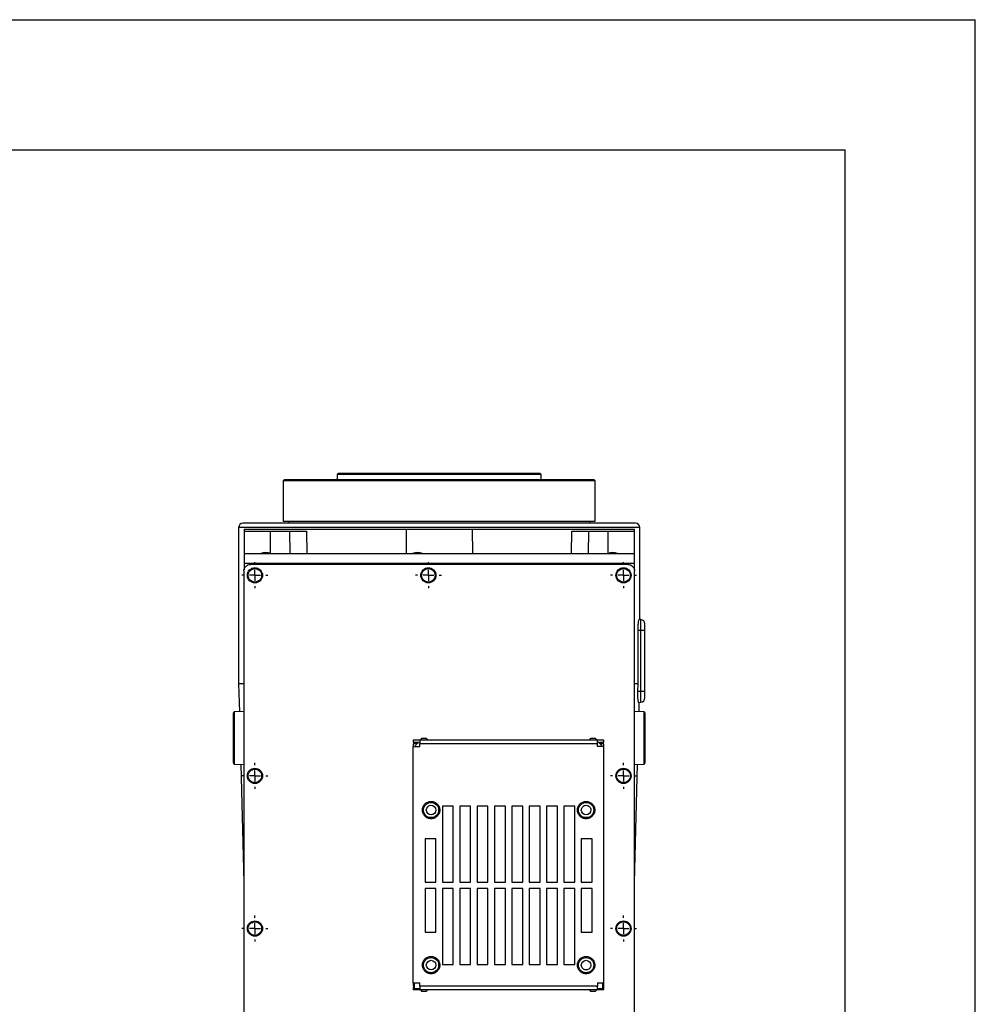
# Model space of a CAD drawing. Extents: x 0 to 841, y 0 to 594.
# Tile 142 of 142: x 768 to 841, y 519 to 594. Entities that reach past the tile are written whole.
import ezdxf

# ---------------------------------------------------------------- set-up
doc = ezdxf.new("R2010")
doc.units = 0
doc.layers.get('0').update_dxf_attribs({"linetype": 'CONTINUOUS'})
doc.styles.add('SLDTEXTSTYLE0', font='TXT', dxfattribs={"width": 0.75})
doc.dimstyles.new('SLDDIMSTYLE0', dxfattribs={"dimtxt": 3.5, "dimasz": 3.556, "dimexe": 0, "dimexo": 0.0625, "dimgap": 0.875, "dimtad": 1, "dimlfac": 6, "dimrnd": 1e-09, "dimzin": 12, "dimtxsty": 'SLDTEXTSTYLE0', "dimsah": 1, "dimcen": 0.09, "dimazin": 3, "dimtfac": 1, "dimtmove": 0, "dimatfit": 3, "dimtolj": 1, "dimtzin": 12})

# ---------------------------------------------------------------- blocks, each defined once
blk = doc.blocks.new('_D_83')
at = {"color": 7, "linetype": 'CONTINUOUS'}
for p, q in [((721.174, 518.927), (721.174, 490.677)), ((727.008, 514.744), (727.008, 490.677)), ((721.174, 491.677), (714.824, 491.677)), ((721.174, 491.677), (727.008, 491.677)), ((727.008, 491.677), (793.856, 491.677))]:
    blk.add_line(p, q, dxfattribs=at)
for points in [[(721.174, 491.677), (717.618, 492.058), (717.618, 491.296)], [(727.008, 491.677), (730.564, 491.296), (730.564, 492.058)]]:
    blk.add_solid(points, dxfattribs=at)
at = {"color": 7, "linetype": 'CONTINUOUS', "char_height": 3.5, "attachment_point": 1, "style": 'SLDTEXTSTYLE0'}
for s, insert in [('or more is recommended', (736.345, 496.189, 0.017)), ('35', (729.86, 496.189, 0.017))]:
    blk.add_mtext(s, dxfattribs=dict(at, insert=insert))
blk = doc.blocks.new('SW_CENTERMARKSYMBOL_77')
at = {"color": 0, "linetype": 'CONTINUOUS'}
for p, q in [((0, 0.833), (0, 1)), ((-0.833, 0), (-1, 0)), ((0, 0), (-0.417, 0)), ((0, 0), (0, 0.417)), ((0, 0), (0, -0.417)), ((0, 0), (0.417, 0)), ((0.833, 0), (1, 0)), ((0, -0.833), (0, -1))]:
    blk.add_line(p, q, dxfattribs=at)
blk = doc.blocks.new('SW_CENTERMARKSYMBOL_78')
at = {"color": 0, "linetype": 'CONTINUOUS'}
for p, q in [((0, 0.833), (0, 1)), ((-0.833, 0), (-1, 0)), ((0, 0), (-0.417, 0)), ((0, 0), (0, 0.417)), ((0, 0), (0, -0.417)), ((0, 0), (0.417, 0)), ((0.833, 0), (1, 0)), ((0, -0.833), (0, -1))]:
    blk.add_line(p, q, dxfattribs=at)
blk = doc.blocks.new('SW_CENTERMARKSYMBOL_81')
at = {"color": 0, "linetype": 'CONTINUOUS'}
for p, q in [((0, 0.833), (0, 1)), ((-0.833, 0), (-1, 0)), ((0, 0), (-0.417, 0)), ((0, 0), (0, 0.417)), ((0, 0), (0, -0.417)), ((0, 0), (0.417, 0)), ((0.833, 0), (1, 0)), ((0, -0.833), (0, -1))]:
    blk.add_line(p, q, dxfattribs=at)
blk = doc.blocks.new('SW_CENTERMARKSYMBOL_82')
at = {"color": 0, "linetype": 'CONTINUOUS'}
for p, q in [((0, 0.833), (0, 1)), ((-0.833, 0), (-1, 0)), ((0, 0), (-0.417, 0)), ((0, 0), (0, 0.417)), ((0, 0), (0, -0.417)), ((0, 0), (0.417, 0)), ((0.833, 0), (1, 0)), ((0, -0.833), (0, -1))]:
    blk.add_line(p, q, dxfattribs=at)
blk = doc.blocks.new('SW_CENTERMARKSYMBOL_83')
at = {"color": 0, "linetype": 'CONTINUOUS'}
for p, q in [((0, 0.833), (0, 1)), ((-0.833, 0), (-1, 0)), ((0, 0), (-0.417, 0)), ((0, 0), (0, 0.417)), ((0, 0), (0, -0.417)), ((0, 0), (0.417, 0)), ((0.833, 0), (1, 0)), ((0, -0.833), (0, -1))]:
    blk.add_line(p, q, dxfattribs=at)
blk = doc.blocks.new('SW_CENTERMARKSYMBOL_84')
at = {"color": 0, "linetype": 'CONTINUOUS'}
for p, q in [((0, 0.833), (0, 1)), ((-0.833, 0), (-1, 0)), ((0, 0), (-0.417, 0)), ((0, 0), (0, 0.417)), ((0, 0), (0, -0.417)), ((0, 0), (0.417, 0)), ((0.833, 0), (1, 0)), ((0, -0.833), (0, -1))]:
    blk.add_line(p, q, dxfattribs=at)
blk = doc.blocks.new('SW_CENTERMARKSYMBOL_85')
at = {"color": 0, "linetype": 'CONTINUOUS'}
for p, q in [((0, 0.833), (0, 1)), ((-0.833, 0), (-1, 0)), ((0, 0), (-0.417, 0)), ((0, 0), (0, 0.417)), ((0, 0), (0, -0.417)), ((0, 0), (0.417, 0)), ((0.833, 0), (1, 0)), ((0, -0.833), (0, -1))]:
    blk.add_line(p, q, dxfattribs=at)

msp = doc.modelspace()

# ---------------------------------------------------------------- linework, layer by layer
at = {"color": 7, "linetype": 'CONTINUOUS'}
for p, q in [((0.0788, 594.2148), (841.0788, 594.2148)), ((841.0788, 0.2148), (841.0788, 594.2148)), ((25.0788, 584.2148), (831.0788, 584.2148)), ((831.0788, 10.2148), (831.0788, 584.2148)), ((792.1179, 559.3444), (792.034, 559.2605)), ((792.034, 559.2605), (792.034, 558.8433)), ((807.7007, 559.2605), (792.034, 559.2605)), ((807.7007, 559.2605), (807.6168, 559.3444)), ((807.7007, 558.8433), (807.7007, 559.2605)), ((787.951, 558.8442), (787.8673, 558.7605)), ((787.8673, 558.7605), (787.8673, 555.6769)), ((811.8673, 558.7605), (787.8673, 558.7605)), ((811.8673, 558.7605), (811.7837, 558.8442)), ((811.8673, 555.6769), (811.8673, 558.7605)), ((788.284, 555.6775), (788.284, 555.5102)), ((811.4507, 555.5102), (811.4507, 555.6775)), ((784.4507, 555.1772), (784.4507, 543.1772)), ((784.8673, 555.0605), (784.8673, 554.8939)), ((784.8673, 554.8939), (786.8673, 554.8939)), ((784.8673, 554.8939), (784.8673, 553.1772)), ((788.4209, 553.1772), (788.3837, 554.8939)), ((788.3837, 554.8939), (789.6754, 554.8939)), ((789.6754, 554.8939), (789.6885, 553.1772)), ((797.3233, 555.0605), (797.3201, 553.1772)), ((797.3233, 555.0605), (802.4114, 555.0605)), ((802.4114, 555.0605), (802.4146, 553.1772)), ((810.0462, 553.1772), (810.0593, 554.8939)), ((810.0593, 554.8939), (811.351, 554.8939)), ((811.351, 554.8939), (811.3138, 553.1772)), ((812.8673, 554.8939), (814.8673, 554.8939)), ((814.8673, 554.8939), (814.8673, 555.0605)), ((814.8673, 553.1772), (814.8673, 554.8939)), ((815.284, 548.1078), (815.284, 555.1772)), ((784.8673, 553.1772), (784.8673, 552.4272)), ((784.8673, 553.1772), (814.8673, 553.1772)), ((814.8673, 552.4272), (814.8673, 553.1772)), ((784.8507, 551.8439), (784.8507, 515.7408)), ((814.8673, 552.4272), (784.8673, 552.4272)), ((784.8673, 552.4272), (784.8673, 551.9277)), ((814.384, 552.3439), (785.3507, 552.3439)), ((814.8673, 551.9277), (814.8673, 552.4272)), ((814.884, 515.7408), (814.884, 551.8439)), ((815.3623, 548.1051), (815.2398, 548.1094)), ((815.3623, 547.2605), (815.3623, 548.1051)), ((815.1513, 543.1772), (815.1513, 547.2605)), ((815.3623, 547.2605), (815.1513, 547.2605)), ((815.3623, 542.5939), (815.3623, 547.2605)), ((815.684, 547.2605), (815.3623, 547.2605)), ((815.684, 542.5939), (815.684, 547.2605)), ((784.4507, 543.1772), (784.507, 541.027)), ((784.8507, 543.1772), (784.4507, 543.1772)), ((815.1513, 543.1772), (814.884, 543.1772)), ((815.1358, 542.5939), (815.1513, 543.1772)), ((815.1358, 542.5939), (815.3623, 542.5939)), ((815.3623, 541.7493), (815.3623, 542.5939)), ((815.3623, 542.5939), (815.684, 542.5939)), ((815.2022, 541.7437), (815.3623, 541.7493)), ((815.2277, 541.027), (815.2465, 541.7453)), ((784.1173, 541.0134), (784.034, 540.9272)), ((784.8507, 541.039), (784.1173, 541.0134)), ((784.1173, 541.0134), (784.1173, 537.0076)), ((815.6174, 541.0134), (814.884, 541.039)), ((815.6174, 537.0076), (815.6174, 541.0134)), ((815.7007, 540.9272), (815.6174, 541.0134)), ((797.8673, 538.8439), (797.8673, 538.6772)), ((798.3673, 538.8439), (797.8673, 538.8439)), ((812.034, 538.8439), (798.3673, 538.8439)), ((798.5092, 538.9607), (798.3923, 538.8439)), ((799.009, 538.8439), (798.8921, 538.9607)), ((811.5092, 538.9607), (811.3923, 538.8439)), ((812.009, 538.8439), (811.8921, 538.9607)), ((812.534, 538.8439), (812.034, 538.8439)), ((812.534, 538.6772), (812.534, 538.8439)), ((797.8673, 538.6772), (798.307, 538.6772)), ((798.1548, 538.5643), (797.8673, 538.5643)), ((797.8673, 538.5643), (797.8673, 538.3439)), ((797.8673, 538.3439), (798.3673, 538.3439)), ((797.8673, 520.1772), (797.8673, 538.3439)), ((798.3673, 538.3439), (798.3673, 538.5939)), ((798.3673, 538.5939), (812.034, 538.5939)), ((812.034, 538.3439), (812.034, 538.5939)), ((812.534, 538.3439), (812.034, 538.3439)), ((812.1777, 538.6772), (812.534, 538.6772)), ((812.534, 538.5643), (812.3299, 538.5643)), ((812.534, 538.3439), (812.534, 538.5643)), ((812.534, 520.1772), (812.534, 538.3439)), ((784.034, 537.0939), (784.1173, 537.0076)), ((784.1173, 537.0076), (784.8507, 536.982)), ((784.6127, 536.9903), (784.8507, 527.9018)), ((814.884, 536.982), (815.6174, 537.0076)), ((814.884, 527.9018), (815.122, 536.9903)), ((815.6174, 537.0076), (815.7007, 537.0939)), ((800.9507, 533.7605), (800.1173, 533.7605)), ((800.1173, 533.7605), (800.1173, 527.9272)), ((800.9507, 527.9272), (800.9507, 533.7605)), ((802.284, 533.7605), (801.4507, 533.7605)), ((801.4507, 533.7605), (801.4507, 527.9272)), ((802.284, 527.9272), (802.284, 533.7605)), ((803.6173, 533.7605), (802.784, 533.7605)), ((802.784, 533.7605), (802.784, 527.9272)), ((803.6173, 527.9272), (803.6173, 533.7605)), ((804.9507, 533.7605), (804.1173, 533.7605)), ((804.1173, 533.7605), (804.1173, 527.9272)), ((804.9507, 527.9272), (804.9507, 533.7605)), ((806.284, 533.7605), (805.4507, 533.7605)), ((805.4507, 533.7605), (805.4507, 527.9272)), ((806.284, 527.9272), (806.284, 533.7605)), ((807.6173, 533.7605), (806.784, 533.7605)), ((806.784, 533.7605), (806.784, 527.9272)), ((807.6173, 527.9272), (807.6173, 533.7605)), ((808.9507, 533.7605), (808.1173, 533.7605)), ((808.1173, 533.7605), (808.1173, 527.9272)), ((808.9507, 527.9272), (808.9507, 533.7605)), ((810.284, 533.7605), (809.4507, 533.7605)), ((809.4507, 533.7605), (809.4507, 527.9272)), ((810.284, 527.9272), (810.284, 533.7605)), ((799.6173, 531.2605), (798.784, 531.2605)), ((798.784, 531.2605), (798.784, 527.9272)), ((799.6173, 527.9272), (799.6173, 531.2605)), ((811.6173, 531.2605), (810.784, 531.2605)), ((810.784, 531.2605), (810.784, 527.9272)), ((811.6173, 527.9272), (811.6173, 531.2605)), ((798.784, 527.9272), (799.6173, 527.9272)), ((800.1173, 527.9272), (800.9507, 527.9272)), ((801.4507, 527.9272), (802.284, 527.9272)), ((802.784, 527.9272), (803.6173, 527.9272)), ((804.1173, 527.9272), (804.9507, 527.9272)), ((805.4507, 527.9272), (806.284, 527.9272)), ((806.784, 527.9272), (807.6173, 527.9272)), ((808.1173, 527.9272), (808.9507, 527.9272)), ((809.4507, 527.9272), (810.284, 527.9272)), ((810.784, 527.9272), (811.6173, 527.9272)), ((799.6173, 527.4272), (798.784, 527.4272)), ((798.784, 527.4272), (798.784, 524.0939)), ((799.6173, 524.0939), (799.6173, 527.4272)), ((800.9507, 527.4272), (800.1173, 527.4272)), ((800.1173, 527.4272), (800.1173, 521.5939)), ((800.9507, 521.5939), (800.9507, 527.4272)), ((802.284, 527.4272), (801.4507, 527.4272)), ((801.4507, 527.4272), (801.4507, 521.5939)), ((802.284, 521.5939), (802.284, 527.4272)), ((803.6173, 527.4272), (802.784, 527.4272)), ((802.784, 527.4272), (802.784, 521.5939)), ((803.6173, 521.5939), (803.6173, 527.4272)), ((804.9507, 527.4272), (804.1173, 527.4272)), ((804.1173, 527.4272), (804.1173, 521.5939)), ((804.9507, 521.5939), (804.9507, 527.4272)), ((806.284, 527.4272), (805.4507, 527.4272)), ((805.4507, 527.4272), (805.4507, 521.5939)), ((806.284, 521.5939), (806.284, 527.4272)), ((807.6173, 527.4272), (806.784, 527.4272)), ((806.784, 527.4272), (806.784, 521.5939)), ((807.6173, 521.5939), (807.6173, 527.4272)), ((808.9507, 527.4272), (808.1173, 527.4272)), ((808.1173, 527.4272), (808.1173, 521.5939)), ((808.9507, 521.5939), (808.9507, 527.4272)), ((810.284, 527.4272), (809.4507, 527.4272)), ((809.4507, 527.4272), (809.4507, 521.5939)), ((810.284, 521.5939), (810.284, 527.4272)), ((811.6173, 527.4272), (810.784, 527.4272)), ((810.784, 527.4272), (810.784, 524.0939)), ((811.6173, 524.0939), (811.6173, 527.4272)), ((798.784, 524.0939), (799.6173, 524.0939)), ((810.784, 524.0939), (811.6173, 524.0939)), ((800.1173, 521.5939), (800.9507, 521.5939)), ((801.4507, 521.5939), (802.284, 521.5939)), ((802.784, 521.5939), (803.6173, 521.5939)), ((804.1173, 521.5939), (804.9507, 521.5939)), ((805.4507, 521.5939), (806.284, 521.5939)), ((806.784, 521.5939), (807.6173, 521.5939)), ((808.1173, 521.5939), (808.9507, 521.5939)), ((809.4507, 521.5939), (810.284, 521.5939)), ((797.8673, 520.1772), (798.3673, 520.1772)), ((797.8673, 520.1772), (797.8673, 519.9567)), ((797.8673, 519.9567), (797.9507, 519.9567)), ((797.9507, 520.1772), (797.9507, 519.7605)), ((798.3673, 519.9272), (798.3673, 520.1772)), ((812.034, 519.9272), (798.3673, 519.9272)), ((812.034, 520.1772), (812.534, 520.1772)), ((812.034, 520.1772), (812.034, 519.9272)), ((812.4507, 519.7605), (812.4507, 520.1772)), ((812.534, 519.6772), (812.534, 520.1772)), ((797.9507, 519.8439), (797.8673, 519.8439)), ((797.8673, 519.8439), (797.8673, 519.6772)), ((797.8673, 519.6772), (798.3673, 519.6772)), ((797.9507, 519.7605), (798.3673, 519.7605)), ((798.3673, 519.6772), (812.034, 519.6772)), ((798.3923, 519.6772), (798.5092, 519.5603)), ((798.8921, 519.5603), (799.009, 519.6772)), ((811.3923, 519.6772), (811.5092, 519.5603)), ((811.8921, 519.5603), (812.009, 519.6772)), ((812.034, 519.7605), (812.4507, 519.7605)), ((812.034, 519.6772), (812.534, 519.6772))]:
    msp.add_line(p, q, dxfattribs=at)
at = {"color": 8, "linetype": 'CONTINUOUS'}
for p, q in [((815.284, 555.1772), (784.4507, 555.1772)), ((786.8673, 554.8939), (786.8673, 553.1949)), ((812.8673, 553.1949), (812.8673, 554.8939))]:
    msp.add_line(p, q, dxfattribs=at)
at = {"color": 7, "linetype": 'CONTINUOUS'}
for centre in [(785.7007, 551.5105), (799.034, 551.5105), (814.034, 551.5105), (785.7007, 536.0939), (814.034, 536.0939), (799.2423, 533.4689), (811.159, 533.4689), (785.7007, 524.3605), (814.034, 524.3605), (799.2423, 521.5522), (811.159, 521.5522)]:
    msp.add_circle(centre, 0.5833, dxfattribs=at)
for centre, radius, start, end in [((784.784, 555.1772), 0.3333, 90, 180), ((814.9507, 555.1772), 0.3333, 0, 90), ((786.534, 552.3036), 0.9515, 66.639506, 113.360494), ((798.2007, 552.3036), 0.9515, 66.639506, 113.360494), ((813.2007, 552.3036), 0.9515, 66.639506, 113.360494), ((815.3507, 547.772), 0.3333, 0, 88), ((815.3507, 542.0824), 0.3333, 272, 360)]:
    msp.add_arc(centre, radius, start, end, dxfattribs=at)
for points, knots in [([(807.6173, 559.3439), (807.6173, 559.3439), (807.5674, 559.3439), (807.3695, 559.3439), (807.2215, 559.3439), (806.8333, 559.3439), (806.593, 559.3439), (806.0294, 559.3439), (805.7061, 559.3439), (804.9888, 559.3439), (804.5948, 559.3439), (803.7513, 559.3439), (803.3018, 559.3439), (802.3645, 559.3439), (801.8768, 559.3439), (800.8818, 559.3439), (800.3746, 559.3439), (799.3601, 559.3439), (798.8529, 559.3439), (797.8579, 559.3439), (797.3702, 559.3439), (796.4329, 559.3439), (795.9834, 559.3439), (795.1399, 559.3439), (794.7459, 559.3439), (794.0286, 559.3439), (793.7053, 559.3439), (793.1416, 559.3439), (792.9014, 559.3439), (792.5132, 559.3439), (792.3652, 559.3439), (792.1673, 559.3439), (792.1173, 559.3439), (792.1173, 559.3439)], [0, 0, 0, 0, 0.0625, 0.0625, 0.125, 0.125, 0.1875, 0.1875, 0.25, 0.25, 0.3125, 0.3125, 0.375, 0.375, 0.4375, 0.4375, 0.5, 0.5, 0.5625, 0.5625, 0.625, 0.625, 0.6875, 0.6875, 0.75, 0.75, 0.8125, 0.8125, 0.875, 0.875, 0.9375, 0.9375, 1, 1, 1, 1]), ([(811.784, 558.8439), (811.784, 558.8439), (811.7072, 558.8439), (811.4029, 558.8439), (811.1754, 558.8439), (810.5784, 558.8439), (810.209, 558.8439), (809.3424, 558.8439), (808.8452, 558.8439), (807.7422, 558.8439), (807.1364, 558.8439), (805.8394, 558.8439), (805.1482, 558.8439), (803.7071, 558.8439), (802.9571, 558.8439), (801.4272, 558.8439), (800.6473, 558.8439), (799.0874, 558.8439), (798.3075, 558.8439), (796.7776, 558.8439), (796.0276, 558.8439), (794.5865, 558.8439), (793.8953, 558.8439), (792.5983, 558.8439), (791.9925, 558.8439), (790.8895, 558.8439), (790.3923, 558.8439), (789.5257, 558.8439), (789.1563, 558.8439), (788.5593, 558.8439), (788.3318, 558.8439), (788.0275, 558.8439), (787.9507, 558.8439), (787.9507, 558.8439)], [0, 0, 0, 0, 0.0625, 0.0625, 0.125, 0.125, 0.1875, 0.1875, 0.25, 0.25, 0.3125, 0.3125, 0.375, 0.375, 0.4375, 0.4375, 0.5, 0.5, 0.5625, 0.5625, 0.625, 0.625, 0.6875, 0.6875, 0.75, 0.75, 0.8125, 0.8125, 0.875, 0.875, 0.9375, 0.9375, 1, 1, 1, 1]), ([(814.9507, 555.5105), (814.9507, 555.5105), (813.3615, 555.5105), (807.7043, 555.5105), (803.8676, 555.5105), (795.8671, 555.5105), (792.0304, 555.5105), (786.3732, 555.5105), (784.784, 555.5105), (784.784, 555.5105)], [0, 0, 0, 0, 0.25, 0.25, 0.5, 0.5, 0.75, 0.75, 1, 1, 1, 1]), ([(787.8673, 555.6772), (787.8673, 555.6772), (787.9447, 555.6772), (788.2511, 555.6772), (788.4802, 555.6772), (789.0813, 555.6772), (789.4534, 555.6772), (790.3261, 555.6772), (790.8267, 555.6772), (791.9374, 555.6772), (792.5475, 555.6772), (793.8535, 555.6772), (794.5495, 555.6772), (796.0008, 555.6772), (796.756, 555.6772), (798.2966, 555.6772), (799.0819, 555.6772), (800.6527, 555.6772), (801.4381, 555.6772), (802.9787, 555.6772), (803.7339, 555.6772), (805.1852, 555.6772), (805.8812, 555.6772), (807.1872, 555.6772), (807.7973, 555.6772), (808.908, 555.6772), (809.4086, 555.6772), (810.2813, 555.6772), (810.6533, 555.6772), (811.2545, 555.6772), (811.4835, 555.6772), (811.79, 555.6772), (811.8673, 555.6772), (811.8673, 555.6772)], [0, 0, 0, 0, 0.0625, 0.0625, 0.125, 0.125, 0.1875, 0.1875, 0.25, 0.25, 0.3125, 0.3125, 0.375, 0.375, 0.4375, 0.4375, 0.5, 0.5, 0.5625, 0.5625, 0.625, 0.625, 0.6875, 0.6875, 0.75, 0.75, 0.8125, 0.8125, 0.875, 0.875, 0.9375, 0.9375, 1, 1, 1, 1]), ([(784.8673, 555.0605), (784.9057, 555.0605), (784.9823, 555.0605), (785.0988, 555.0605), (785.2165, 555.0605), (785.3354, 555.0605), (785.4555, 555.0605), (785.5768, 555.0605), (785.6993, 555.0605), (785.8231, 555.0605), (785.9481, 555.0605), (786.2451, 555.0605), (786.7263, 555.0605), (787.4136, 555.0605), (788.1303, 555.0605), (788.8761, 555.0605), (789.6474, 555.0605), (790.4426, 555.0605), (791.2588, 555.0605), (792.0929, 555.0605), (792.943, 555.0605), (793.8045, 555.0605), (794.6768, 555.0605), (795.3801, 555.0605), (795.9095, 555.0605), (796.2612, 555.0605), (796.614, 555.0605), (796.968, 555.0605), (797.2048, 555.0605), (797.3233, 555.0605)], [0, 0, 0, 0, 0.0123166, 0.0246288, 0.0369379, 0.0492448, 0.0615504, 0.073856, 0.0861625, 0.098471, 0.1107825, 0.123098, 0.1854502, 0.2478083, 0.3107133, 0.3736243, 0.4368095, 0.5000006, 0.5631858, 0.6263769, 0.6892819, 0.752193, 0.8145451, 0.8769033, 0.9015281, 0.9261419, 0.9507529, 0.9753695, 1, 1, 1, 1]), ([(786.8673, 554.8939), (786.8857, 554.8939), (786.9224, 554.8939), (786.9774, 554.8939), (787.0322, 554.8939), (787.0867, 554.8939), (787.1411, 554.8939), (787.1952, 554.8939), (787.2492, 554.8939), (787.3585, 554.8939), (787.5207, 554.8939), (787.7274, 554.8939), (787.9211, 554.8939), (788.0683, 554.8939), (788.1758, 554.8939), (788.2503, 554.8939), (788.3203, 554.8939), (788.3626, 554.8939), (788.3837, 554.8939)], [0, 0, 0, 0, 0.0308928, 0.0617008, 0.0924517, 0.1231731, 0.1538928, 0.1846388, 0.2154387, 0.2463202, 0.3731429, 0.5000136, 0.6268363, 0.753707, 0.8153639, 0.8768167, 0.938288, 1, 1, 1, 1]), ([(802.4114, 555.0605), (802.4707, 555.0605), (802.5891, 555.0605), (802.7665, 555.0605), (802.9437, 555.0605), (803.1205, 555.0605), (803.2971, 555.0605), (803.4733, 555.0605), (803.6493, 555.0605), (803.825, 555.0605), (804.0003, 555.0605), (804.4125, 555.0605), (805.0579, 555.0605), (805.9301, 555.0605), (806.7917, 555.0605), (807.6418, 555.0605), (808.4759, 555.0605), (809.292, 555.0605), (810.0872, 555.0605), (810.8585, 555.0605), (811.6043, 555.0605), (812.321, 555.0605), (813.0084, 555.0605), (813.5328, 555.0605), (813.9122, 555.0605), (814.1585, 555.0605), (814.3999, 555.0605), (814.6367, 555.0605), (814.7905, 555.0605), (814.8673, 555.0605)], [0, 0, 0, 0, 0.0123166, 0.0246288, 0.0369379, 0.0492448, 0.0615504, 0.073856, 0.0861625, 0.098471, 0.1107825, 0.123098, 0.1854502, 0.2478083, 0.3107133, 0.3736243, 0.4368095, 0.5000006, 0.5631858, 0.6263769, 0.6892819, 0.752193, 0.8145451, 0.8769033, 0.9015281, 0.9261419, 0.9507529, 0.9753695, 1, 1, 1, 1]), ([(811.351, 554.8939), (811.3614, 554.8939), (811.3823, 554.8939), (811.4153, 554.8939), (811.4495, 554.8939), (811.4849, 554.8939), (811.5216, 554.8939), (811.5595, 554.8939), (811.5986, 554.8939), (811.6807, 554.8939), (811.8135, 554.8939), (812.0072, 554.8939), (812.214, 554.8939), (812.3937, 554.8939), (812.5392, 554.8939), (812.6478, 554.8939), (812.7573, 554.8939), (812.8306, 554.8939), (812.8673, 554.8939)], [0, 0, 0, 0, 0.0308928, 0.0617008, 0.0924517, 0.1231731, 0.1538928, 0.1846388, 0.2154387, 0.2463202, 0.3731429, 0.5000136, 0.6268363, 0.753707, 0.8153639, 0.8768167, 0.938288, 1, 1, 1, 1]), ([(784.8507, 551.8439), (784.8507, 551.9093), (784.8637, 551.9747), (784.9138, 552.0957), (784.9508, 552.1511), (785.0434, 552.2437), (785.0989, 552.2808), (785.2198, 552.3308), (785.2852, 552.3439), (785.3507, 552.3439)], [0, 0, 0, 0, 0.25, 0.25, 0.5, 0.5, 0.75, 0.75, 1, 1, 1, 1]), ([(785.184, 551.5105), (785.184, 551.5782), (785.1975, 551.6458), (785.2492, 551.7707), (785.2875, 551.828), (785.3832, 551.9237), (785.4405, 551.962), (785.5654, 552.0137), (785.633, 552.0272), (785.7683, 552.0272), (785.8359, 552.0137), (785.9609, 551.962), (786.0182, 551.9237), (786.1138, 551.828), (786.1521, 551.7707), (786.2039, 551.6458), (786.2173, 551.5782), (786.2173, 551.5105)], [0, 0, 0, 0, 0.125, 0.125, 0.25, 0.25, 0.375, 0.375, 0.5, 0.5, 0.625, 0.625, 0.75, 0.75, 0.875, 0.875, 1, 1, 1, 1]), ([(798.5173, 551.5105), (798.5173, 551.5782), (798.5308, 551.6458), (798.5826, 551.7707), (798.6208, 551.828), (798.7165, 551.9237), (798.7738, 551.962), (798.8988, 552.0137), (798.9664, 552.0272), (799.1016, 552.0272), (799.1692, 552.0137), (799.2942, 551.962), (799.3515, 551.9237), (799.4472, 551.828), (799.4855, 551.7707), (799.5372, 551.6458), (799.5507, 551.5782), (799.5507, 551.5105)], [0, 0, 0, 0, 0.125, 0.125, 0.25, 0.25, 0.375, 0.375, 0.5, 0.5, 0.625, 0.625, 0.75, 0.75, 0.875, 0.875, 1, 1, 1, 1]), ([(813.5173, 551.5105), (813.5173, 551.5782), (813.5308, 551.6458), (813.5826, 551.7707), (813.6208, 551.828), (813.7165, 551.9237), (813.7738, 551.962), (813.8988, 552.0137), (813.9664, 552.0272), (814.1016, 552.0272), (814.1692, 552.0137), (814.2942, 551.962), (814.3515, 551.9237), (814.4472, 551.828), (814.4855, 551.7707), (814.5372, 551.6458), (814.5507, 551.5782), (814.5507, 551.5105)], [0, 0, 0, 0, 0.125, 0.125, 0.25, 0.25, 0.375, 0.375, 0.5, 0.5, 0.625, 0.625, 0.75, 0.75, 0.875, 0.875, 1, 1, 1, 1]), ([(814.384, 552.3439), (814.4495, 552.3439), (814.5149, 552.3308), (814.6358, 552.2808), (814.6913, 552.2437), (814.7838, 552.1511), (814.8209, 552.0957), (814.871, 551.9747), (814.884, 551.9093), (814.884, 551.8439)], [0, 0, 0, 0, 0.25, 0.25, 0.5, 0.5, 0.75, 0.75, 1, 1, 1, 1]), ([(786.2173, 551.5105), (786.2173, 551.4429), (786.2039, 551.3753), (786.1521, 551.2503), (786.1138, 551.193), (786.0182, 551.0974), (785.9609, 551.0591), (785.8359, 551.0073), (785.7683, 550.9939), (785.633, 550.9939), (785.5654, 551.0073), (785.4405, 551.0591), (785.3832, 551.0974), (785.2875, 551.193), (785.2492, 551.2503), (785.1975, 551.3753), (785.184, 551.4429), (785.184, 551.5105)], [0, 0, 0, 0, 0.125, 0.125, 0.25, 0.25, 0.375, 0.375, 0.5, 0.5, 0.625, 0.625, 0.75, 0.75, 0.875, 0.875, 1, 1, 1, 1]), ([(799.5507, 551.5105), (799.5507, 551.4429), (799.5372, 551.3753), (799.4855, 551.2503), (799.4472, 551.193), (799.3515, 551.0974), (799.2942, 551.0591), (799.1692, 551.0073), (799.1016, 550.9939), (798.9664, 550.9939), (798.8988, 551.0073), (798.7738, 551.0591), (798.7165, 551.0974), (798.6208, 551.193), (798.5826, 551.2503), (798.5308, 551.3753), (798.5173, 551.4429), (798.5173, 551.5105)], [0, 0, 0, 0, 0.125, 0.125, 0.25, 0.25, 0.375, 0.375, 0.5, 0.5, 0.625, 0.625, 0.75, 0.75, 0.875, 0.875, 1, 1, 1, 1]), ([(814.5507, 551.5105), (814.5507, 551.4429), (814.5372, 551.3753), (814.4855, 551.2503), (814.4472, 551.193), (814.3515, 551.0974), (814.2942, 551.0591), (814.1692, 551.0073), (814.1016, 550.9939), (813.9664, 550.9939), (813.8988, 551.0073), (813.7738, 551.0591), (813.7165, 551.0974), (813.6208, 551.193), (813.5826, 551.2503), (813.5308, 551.3753), (813.5173, 551.4429), (813.5173, 551.5105)], [0, 0, 0, 0, 0.125, 0.125, 0.25, 0.25, 0.375, 0.375, 0.5, 0.5, 0.625, 0.625, 0.75, 0.75, 0.875, 0.875, 1, 1, 1, 1]), ([(815.1513, 547.2605), (815.1513, 547.2715), (815.1513, 547.2935), (815.1516, 547.3264), (815.152, 547.3592), (815.1526, 547.3919), (815.1537, 547.4409), (815.1558, 547.5057), (815.1595, 547.5845), (815.164, 547.6602), (815.1711, 547.7558), (815.1817, 547.864), (815.1938, 547.9528), (815.2039, 548.0104), (815.2115, 548.0463), (815.219, 548.0746), (815.2255, 548.0926), (815.231, 548.103), (815.2355, 548.1085), (815.2384, 548.1091), (815.2398, 548.1094)], [0, 0, 0, 0, 0.0246704, 0.0492781, 0.073861, 0.0984569, 0.1231037, 0.1854444, 0.247852, 0.3104019, 0.3730231, 0.4974867, 0.6226527, 0.6857296, 0.7488284, 0.8119039, 0.8749765, 0.9166865, 0.9583018, 1, 1, 1, 1]), ([(815.2022, 541.7437), (815.1979, 541.7436), (815.1935, 541.7489), (815.1868, 541.7649), (815.1846, 541.7715), (815.1801, 541.7875), (815.1778, 541.797), (815.1711, 541.8287), (815.1668, 541.8547), (815.1585, 541.9161), (815.1545, 541.9519), (815.1474, 542.0302), (815.1443, 542.0729), (815.1404, 542.1426), (815.1392, 542.1668), (815.1372, 542.216), (815.1363, 542.2411), (815.1343, 542.318), (815.1336, 542.3716), (815.1336, 542.4818), (815.1343, 542.5375), (815.1358, 542.5939)], [0, 0, 0, 0, 0.125, 0.125, 0.1875, 0.1875, 0.25, 0.25, 0.375, 0.375, 0.5, 0.5, 0.625, 0.625, 0.6875, 0.6875, 0.75, 0.75, 0.875, 0.875, 1, 1, 1, 1]), ([(815.684, 542.0824), (815.684, 542.0824), (815.684, 542.1363), (815.684, 542.3281), (815.684, 542.4582), (815.684, 542.5939)], [0, 0, 0, 0, 0.5, 0.5, 1, 1, 1, 1]), ([(784.034, 540.9272), (784.034, 540.9272), (784.034, 540.8773), (784.034, 540.6853), (784.034, 540.5432), (784.034, 540.1884), (784.034, 539.9758), (784.034, 539.5122), (784.034, 539.2614), (784.034, 539.0105)], [0, 0, 0, 0, 0.25, 0.25, 0.5, 0.5, 0.75, 0.75, 1, 1, 1, 1]), ([(815.7007, 539.0105), (815.7007, 539.2614), (815.7007, 539.5122), (815.7007, 539.9758), (815.7007, 540.1884), (815.7007, 540.5432), (815.7007, 540.6853), (815.7007, 540.8773), (815.7007, 540.9272), (815.7007, 540.9272)], [0, 0, 0, 0, 0.25, 0.25, 0.5, 0.5, 0.75, 0.75, 1, 1, 1, 1]), ([(784.034, 539.0105), (784.034, 538.7596), (784.034, 538.5088), (784.034, 538.0453), (784.034, 537.8326), (784.034, 537.4778), (784.034, 537.3358), (784.034, 537.1437), (784.034, 537.0939), (784.034, 537.0939)], [0, 0, 0, 0, 0.25, 0.25, 0.5, 0.5, 0.75, 0.75, 1, 1, 1, 1]), ([(798.3673, 538.8439), (798.3673, 538.8439), (798.3673, 538.8374), (798.3673, 538.8123), (798.3673, 538.7938), (798.3673, 538.7475), (798.3673, 538.7198), (798.3673, 538.6593), (798.3673, 538.6266), (798.3673, 538.5939)], [0, 0, 0, 0, 0.25, 0.25, 0.5, 0.5, 0.75, 0.75, 1, 1, 1, 1]), ([(798.8923, 538.9605), (798.8923, 538.9605), (798.8874, 538.9605), (798.8682, 538.9605), (798.8539, 538.9605), (798.8185, 538.9605), (798.7972, 538.9605), (798.7508, 538.9605), (798.7258, 538.9605), (798.6756, 538.9605), (798.6505, 538.9605), (798.6042, 538.9605), (798.5829, 538.9605), (798.5474, 538.9605), (798.5332, 538.9605), (798.514, 538.9605), (798.509, 538.9605), (798.509, 538.9605)], [0, 0, 0, 0, 0.125, 0.125, 0.25, 0.25, 0.375, 0.375, 0.5, 0.5, 0.625, 0.625, 0.75, 0.75, 0.875, 0.875, 1, 1, 1, 1]), ([(811.8923, 538.9605), (811.8923, 538.9605), (811.8874, 538.9605), (811.8682, 538.9605), (811.8539, 538.9605), (811.8185, 538.9605), (811.7972, 538.9605), (811.7508, 538.9605), (811.7258, 538.9605), (811.6756, 538.9605), (811.6505, 538.9605), (811.6042, 538.9605), (811.5829, 538.9605), (811.5474, 538.9605), (811.5332, 538.9605), (811.514, 538.9605), (811.509, 538.9605), (811.509, 538.9605)], [0, 0, 0, 0, 0.125, 0.125, 0.25, 0.25, 0.375, 0.375, 0.5, 0.5, 0.625, 0.625, 0.75, 0.75, 0.875, 0.875, 1, 1, 1, 1]), ([(812.034, 538.5939), (812.034, 538.6266), (812.034, 538.6593), (812.034, 538.7198), (812.034, 538.7475), (812.034, 538.7938), (812.034, 538.8123), (812.034, 538.8374), (812.034, 538.8439), (812.034, 538.8439)], [0, 0, 0, 0, 0.25, 0.25, 0.5, 0.5, 0.75, 0.75, 1, 1, 1, 1]), ([(815.7007, 537.0939), (815.7007, 537.0939), (815.7007, 537.1437), (815.7007, 537.3358), (815.7007, 537.4778), (815.7007, 537.8326), (815.7007, 538.0453), (815.7007, 538.5088), (815.7007, 538.7596), (815.7007, 539.0105)], [0, 0, 0, 0, 0.25, 0.25, 0.5, 0.5, 0.75, 0.75, 1, 1, 1, 1]), ([(798.0049, 538.3439), (798.039, 538.4245), (798.0889, 538.4985), (798.2128, 538.6223), (798.2867, 538.6722), (798.3673, 538.7063)], [0, 0, 0, 0, 0.5, 0.5, 1, 1, 1, 1]), ([(812.3965, 538.3439), (812.392, 538.354), (812.3832, 538.3741), (812.3681, 538.4034), (812.3519, 538.4318), (812.3342, 538.4594), (812.3153, 538.486), (812.2951, 538.5118), (812.2735, 538.5367), (812.2432, 538.5685), (812.2026, 538.6055), (812.15, 538.6447), (812.0939, 538.679), (812.054, 538.6972), (812.034, 538.7063)], [0, 0, 0, 0, 0.06303543, 0.12563032, 0.18792812, 0.25007438, 0.31221568, 0.37449865, 0.43706892, 0.50007013, 0.62554437, 0.74991091, 0.87433996, 1, 1, 1, 1]), ([(812.3299, 538.5643), (812.3222, 538.5717), (812.3069, 538.5863), (812.2828, 538.6068), (812.2579, 538.6263), (812.232, 538.6445), (812.2054, 538.6616), (812.1869, 538.672), (812.1777, 538.6772)], [0, 0, 0, 0, 0.1672648, 0.3338123, 0.5, 0.6661877, 0.8327352, 1, 1, 1, 1]), ([(785.184, 536.0939), (785.184, 536.1615), (785.1975, 536.2291), (785.2492, 536.3541), (785.2875, 536.4114), (785.3832, 536.507), (785.4405, 536.5453), (785.5654, 536.5971), (785.633, 536.6105), (785.7683, 536.6105), (785.8359, 536.5971), (785.9609, 536.5453), (786.0182, 536.507), (786.1138, 536.4114), (786.1521, 536.3541), (786.2039, 536.2291), (786.2173, 536.1615), (786.2173, 536.0939)], [0, 0, 0, 0, 0.125, 0.125, 0.25, 0.25, 0.375, 0.375, 0.5, 0.5, 0.625, 0.625, 0.75, 0.75, 0.875, 0.875, 1, 1, 1, 1]), ([(813.5173, 536.0939), (813.5173, 536.1615), (813.5308, 536.2291), (813.5826, 536.3541), (813.6208, 536.4114), (813.7165, 536.507), (813.7738, 536.5453), (813.8988, 536.5971), (813.9664, 536.6105), (814.1016, 536.6105), (814.1692, 536.5971), (814.2942, 536.5453), (814.3515, 536.507), (814.4472, 536.4114), (814.4855, 536.3541), (814.5372, 536.2291), (814.5507, 536.1615), (814.5507, 536.0939)], [0, 0, 0, 0, 0.125, 0.125, 0.25, 0.25, 0.375, 0.375, 0.5, 0.5, 0.625, 0.625, 0.75, 0.75, 0.875, 0.875, 1, 1, 1, 1]), ([(786.2173, 536.0939), (786.2173, 536.0262), (786.2039, 535.9586), (786.1521, 535.8337), (786.1138, 535.7763), (786.0182, 535.6807), (785.9609, 535.6424), (785.8359, 535.5906), (785.7683, 535.5772), (785.633, 535.5772), (785.5654, 535.5906), (785.4405, 535.6424), (785.3832, 535.6807), (785.2875, 535.7763), (785.2492, 535.8337), (785.1975, 535.9586), (785.184, 536.0262), (785.184, 536.0939)], [0, 0, 0, 0, 0.125, 0.125, 0.25, 0.25, 0.375, 0.375, 0.5, 0.5, 0.625, 0.625, 0.75, 0.75, 0.875, 0.875, 1, 1, 1, 1]), ([(814.5507, 536.0939), (814.5507, 536.0262), (814.5372, 535.9586), (814.4855, 535.8337), (814.4472, 535.7763), (814.3515, 535.6807), (814.2942, 535.6424), (814.1692, 535.5906), (814.1016, 535.5772), (813.9664, 535.5772), (813.8988, 535.5906), (813.7738, 535.6424), (813.7165, 535.6807), (813.6208, 535.7763), (813.5826, 535.8337), (813.5308, 535.9586), (813.5173, 536.0262), (813.5173, 536.0939)], [0, 0, 0, 0, 0.125, 0.125, 0.25, 0.25, 0.375, 0.375, 0.5, 0.5, 0.625, 0.625, 0.75, 0.75, 0.875, 0.875, 1, 1, 1, 1]), ([(798.5757, 533.4689), (798.5757, 533.5561), (798.593, 533.6434), (798.6598, 533.8046), (798.7092, 533.8786), (798.8326, 534.002), (798.9066, 534.0514), (799.0678, 534.1182), (799.1551, 534.1355), (799.3296, 534.1355), (799.4168, 534.1182), (799.5781, 534.0514), (799.652, 534.002), (799.7755, 533.8786), (799.8249, 533.8046), (799.8917, 533.6434), (799.909, 533.5561), (799.909, 533.4689)], [0, 0, 0, 0, 0.125, 0.125, 0.25, 0.25, 0.375, 0.375, 0.5, 0.5, 0.625, 0.625, 0.75, 0.75, 0.875, 0.875, 1, 1, 1, 1]), ([(798.8757, 533.4689), (798.8757, 533.6712), (799.04, 533.8355), (799.4447, 533.8355), (799.609, 533.6712), (799.609, 533.4689)], [0, 0, 0, 0, 0.5, 0.5, 1, 1, 1, 1]), ([(810.4923, 533.4689), (810.4923, 533.5561), (810.5097, 533.6434), (810.5765, 533.8046), (810.6259, 533.8786), (810.7493, 534.002), (810.8233, 534.0514), (810.9845, 534.1182), (811.0717, 534.1355), (811.2463, 534.1355), (811.3335, 534.1182), (811.4948, 534.0514), (811.5687, 534.002), (811.6921, 533.8786), (811.7415, 533.8046), (811.8083, 533.6434), (811.8257, 533.5561), (811.8257, 533.4689)], [0, 0, 0, 0, 0.125, 0.125, 0.25, 0.25, 0.375, 0.375, 0.5, 0.5, 0.625, 0.625, 0.75, 0.75, 0.875, 0.875, 1, 1, 1, 1]), ([(810.7923, 533.4689), (810.7923, 533.5661), (810.831, 533.6594), (810.9685, 533.7969), (811.0618, 533.8355), (811.2563, 533.8355), (811.3495, 533.7969), (811.487, 533.6594), (811.5257, 533.5661), (811.5257, 533.4689)], [0, 0, 0, 0, 0.25, 0.25, 0.5, 0.5, 0.75, 0.75, 1, 1, 1, 1]), ([(799.909, 533.4689), (799.909, 533.3816), (799.8917, 533.2944), (799.8249, 533.1331), (799.7755, 533.0592), (799.652, 532.9358), (799.5781, 532.8863), (799.4168, 532.8195), (799.3296, 532.8022), (799.1551, 532.8022), (799.0678, 532.8195), (798.9066, 532.8863), (798.8326, 532.9358), (798.7092, 533.0592), (798.6598, 533.1331), (798.593, 533.2944), (798.5757, 533.3816), (798.5757, 533.4689)], [0, 0, 0, 0, 0.125, 0.125, 0.25, 0.25, 0.375, 0.375, 0.5, 0.5, 0.625, 0.625, 0.75, 0.75, 0.875, 0.875, 1, 1, 1, 1]), ([(799.609, 533.4689), (799.609, 533.2665), (799.4447, 533.1022), (799.04, 533.1022), (798.8757, 533.2665), (798.8757, 533.4689)], [0, 0, 0, 0, 0.5, 0.5, 1, 1, 1, 1]), ([(811.8257, 533.4689), (811.8257, 533.3816), (811.8083, 533.2944), (811.7415, 533.1331), (811.6921, 533.0592), (811.5687, 532.9358), (811.4948, 532.8863), (811.3335, 532.8195), (811.2463, 532.8022), (811.0717, 532.8022), (810.9845, 532.8195), (810.8233, 532.8863), (810.7493, 532.9358), (810.6259, 533.0592), (810.5765, 533.1331), (810.5097, 533.2944), (810.4923, 533.3816), (810.4923, 533.4689)], [0, 0, 0, 0, 0.125, 0.125, 0.25, 0.25, 0.375, 0.375, 0.5, 0.5, 0.625, 0.625, 0.75, 0.75, 0.875, 0.875, 1, 1, 1, 1]), ([(811.5257, 533.4689), (811.5257, 533.2665), (811.3614, 533.1022), (810.9566, 533.1022), (810.7923, 533.2665), (810.7923, 533.4689)], [0, 0, 0, 0, 0.5, 0.5, 1, 1, 1, 1]), ([(785.184, 524.3605), (785.184, 524.4282), (785.1975, 524.4958), (785.2492, 524.6207), (785.2875, 524.678), (785.3832, 524.7737), (785.4405, 524.812), (785.5654, 524.8637), (785.633, 524.8772), (785.7683, 524.8772), (785.8359, 524.8637), (785.9609, 524.812), (786.0182, 524.7737), (786.1138, 524.678), (786.1521, 524.6207), (786.2039, 524.4958), (786.2173, 524.4282), (786.2173, 524.3605)], [0, 0, 0, 0, 0.125, 0.125, 0.25, 0.25, 0.375, 0.375, 0.5, 0.5, 0.625, 0.625, 0.75, 0.75, 0.875, 0.875, 1, 1, 1, 1]), ([(813.5173, 524.3605), (813.5173, 524.4282), (813.5308, 524.4958), (813.5826, 524.6207), (813.6208, 524.678), (813.7165, 524.7737), (813.7738, 524.812), (813.8988, 524.8637), (813.9664, 524.8772), (814.1016, 524.8772), (814.1692, 524.8637), (814.2942, 524.812), (814.3515, 524.7737), (814.4472, 524.678), (814.4855, 524.6207), (814.5372, 524.4958), (814.5507, 524.4282), (814.5507, 524.3605)], [0, 0, 0, 0, 0.125, 0.125, 0.25, 0.25, 0.375, 0.375, 0.5, 0.5, 0.625, 0.625, 0.75, 0.75, 0.875, 0.875, 1, 1, 1, 1]), ([(786.2173, 524.3605), (786.2173, 524.2929), (786.2039, 524.2253), (786.1521, 524.1003), (786.1138, 524.043), (786.0182, 523.9474), (785.9609, 523.9091), (785.8359, 523.8573), (785.7683, 523.8439), (785.633, 523.8439), (785.5654, 523.8573), (785.4405, 523.9091), (785.3832, 523.9474), (785.2875, 524.043), (785.2492, 524.1003), (785.1975, 524.2253), (785.184, 524.2929), (785.184, 524.3605)], [0, 0, 0, 0, 0.125, 0.125, 0.25, 0.25, 0.375, 0.375, 0.5, 0.5, 0.625, 0.625, 0.75, 0.75, 0.875, 0.875, 1, 1, 1, 1]), ([(814.5507, 524.3605), (814.5507, 524.2929), (814.5372, 524.2253), (814.4855, 524.1003), (814.4472, 524.043), (814.3515, 523.9474), (814.2942, 523.9091), (814.1692, 523.8573), (814.1016, 523.8439), (813.9664, 523.8439), (813.8988, 523.8573), (813.7738, 523.9091), (813.7165, 523.9474), (813.6208, 524.043), (813.5826, 524.1003), (813.5308, 524.2253), (813.5173, 524.2929), (813.5173, 524.3605)], [0, 0, 0, 0, 0.125, 0.125, 0.25, 0.25, 0.375, 0.375, 0.5, 0.5, 0.625, 0.625, 0.75, 0.75, 0.875, 0.875, 1, 1, 1, 1]), ([(798.5757, 521.5522), (798.5757, 521.6395), (798.593, 521.7267), (798.6598, 521.8879), (798.7092, 521.9619), (798.8326, 522.0853), (798.9066, 522.1347), (799.0678, 522.2015), (799.1551, 522.2189), (799.3296, 522.2189), (799.4168, 522.2015), (799.5781, 522.1347), (799.652, 522.0853), (799.7755, 521.9619), (799.8249, 521.8879), (799.8917, 521.7267), (799.909, 521.6395), (799.909, 521.5522)], [0, 0, 0, 0, 0.125, 0.125, 0.25, 0.25, 0.375, 0.375, 0.5, 0.5, 0.625, 0.625, 0.75, 0.75, 0.875, 0.875, 1, 1, 1, 1]), ([(810.4923, 521.5522), (810.4923, 521.6395), (810.5097, 521.7267), (810.5765, 521.8879), (810.6259, 521.9619), (810.7493, 522.0853), (810.8233, 522.1347), (810.9845, 522.2015), (811.0717, 522.2189), (811.2463, 522.2189), (811.3335, 522.2015), (811.4948, 522.1347), (811.5687, 522.0853), (811.6921, 521.9619), (811.7415, 521.8879), (811.8083, 521.7267), (811.8257, 521.6395), (811.8257, 521.5522)], [0, 0, 0, 0, 0.125, 0.125, 0.25, 0.25, 0.375, 0.375, 0.5, 0.5, 0.625, 0.625, 0.75, 0.75, 0.875, 0.875, 1, 1, 1, 1]), ([(799.909, 521.5522), (799.909, 521.4649), (799.8917, 521.3777), (799.8249, 521.2164), (799.7755, 521.1425), (799.652, 521.0191), (799.5781, 520.9697), (799.4168, 520.9029), (799.3296, 520.8855), (799.1551, 520.8855), (799.0678, 520.9029), (798.9066, 520.9697), (798.8326, 521.0191), (798.7092, 521.1425), (798.6598, 521.2164), (798.593, 521.3777), (798.5757, 521.4649), (798.5757, 521.5522)], [0, 0, 0, 0, 0.125, 0.125, 0.25, 0.25, 0.375, 0.375, 0.5, 0.5, 0.625, 0.625, 0.75, 0.75, 0.875, 0.875, 1, 1, 1, 1]), ([(798.8757, 521.5522), (798.8757, 521.7546), (799.04, 521.9189), (799.4447, 521.9189), (799.609, 521.7546), (799.609, 521.5522)], [0, 0, 0, 0, 0.5, 0.5, 1, 1, 1, 1]), ([(799.609, 521.5522), (799.609, 521.3498), (799.4447, 521.1855), (799.04, 521.1855), (798.8757, 521.3498), (798.8757, 521.5522)], [0, 0, 0, 0, 0.5, 0.5, 1, 1, 1, 1]), ([(811.8257, 521.5522), (811.8257, 521.4649), (811.8083, 521.3777), (811.7415, 521.2164), (811.6921, 521.1425), (811.5687, 521.0191), (811.4948, 520.9697), (811.3335, 520.9029), (811.2463, 520.8855), (811.0717, 520.8855), (810.9845, 520.9029), (810.8233, 520.9697), (810.7493, 521.0191), (810.6259, 521.1425), (810.5765, 521.2164), (810.5097, 521.3777), (810.4923, 521.4649), (810.4923, 521.5522)], [0, 0, 0, 0, 0.125, 0.125, 0.25, 0.25, 0.375, 0.375, 0.5, 0.5, 0.625, 0.625, 0.75, 0.75, 0.875, 0.875, 1, 1, 1, 1]), ([(810.7923, 521.5522), (810.7923, 521.7546), (810.9566, 521.9189), (811.3614, 521.9189), (811.5257, 521.7546), (811.5257, 521.5522)], [0, 0, 0, 0, 0.5, 0.5, 1, 1, 1, 1]), ([(811.5257, 521.5522), (811.5257, 521.455), (811.487, 521.3617), (811.3495, 521.2242), (811.2563, 521.1855), (811.0618, 521.1855), (810.9685, 521.2242), (810.831, 521.3617), (810.7923, 521.455), (810.7923, 521.5522)], [0, 0, 0, 0, 0.25, 0.25, 0.5, 0.5, 0.75, 0.75, 1, 1, 1, 1]), ([(798.3673, 519.9272), (798.3673, 519.8945), (798.3673, 519.8618), (798.3673, 519.8013), (798.3673, 519.7736), (798.3673, 519.7273), (798.3673, 519.7087), (798.3673, 519.6837), (798.3673, 519.6772), (798.3673, 519.6772)], [0, 0, 0, 0, 0.25, 0.25, 0.5, 0.5, 0.75, 0.75, 1, 1, 1, 1]), ([(812.034, 519.6772), (812.034, 519.6772), (812.034, 519.6837), (812.034, 519.7087), (812.034, 519.7273), (812.034, 519.7736), (812.034, 519.8013), (812.034, 519.8618), (812.034, 519.8945), (812.034, 519.9272)], [0, 0, 0, 0, 0.25, 0.25, 0.5, 0.5, 0.75, 0.75, 1, 1, 1, 1]), ([(798.509, 519.5605), (798.509, 519.5605), (798.514, 519.5605), (798.5332, 519.5605), (798.5474, 519.5605), (798.5829, 519.5605), (798.6042, 519.5605), (798.6505, 519.5605), (798.6756, 519.5605), (798.7258, 519.5605), (798.7508, 519.5605), (798.7972, 519.5605), (798.8185, 519.5605), (798.8539, 519.5605), (798.8682, 519.5605), (798.8874, 519.5605), (798.8923, 519.5605), (798.8923, 519.5605)], [0, 0, 0, 0, 0.125, 0.125, 0.25, 0.25, 0.375, 0.375, 0.5, 0.5, 0.625, 0.625, 0.75, 0.75, 0.875, 0.875, 1, 1, 1, 1]), ([(811.509, 519.5605), (811.509, 519.5605), (811.514, 519.5605), (811.5332, 519.5605), (811.5474, 519.5605), (811.5829, 519.5605), (811.6042, 519.5605), (811.6505, 519.5605), (811.6756, 519.5605), (811.7258, 519.5605), (811.7508, 519.5605), (811.7972, 519.5605), (811.8185, 519.5605), (811.8539, 519.5605), (811.8682, 519.5605), (811.8874, 519.5605), (811.8923, 519.5605), (811.8923, 519.5605)], [0, 0, 0, 0, 0.125, 0.125, 0.25, 0.25, 0.375, 0.375, 0.5, 0.5, 0.625, 0.625, 0.75, 0.75, 0.875, 0.875, 1, 1, 1, 1])]:
    msp.add_open_spline(points, degree=3, knots=knots, dxfattribs=at)
msp.add_open_spline([(815.684, 547.2605), (815.684, 547.5428), (815.684, 547.772), (815.684, 547.772)], degree=3, dxfattribs=at)

# ---------------------------------------------------------------- block references
for name, p in [('SW_CENTERMARKSYMBOL_85', (785.7007, 551.5105)), ('SW_CENTERMARKSYMBOL_84', (799.034, 551.5105)), ('SW_CENTERMARKSYMBOL_83', (814.034, 551.5105)), ('SW_CENTERMARKSYMBOL_82', (785.7007, 536.0939)), ('SW_CENTERMARKSYMBOL_78', (814.034, 536.0939)), ('SW_CENTERMARKSYMBOL_81', (785.7007, 524.3605)), ('SW_CENTERMARKSYMBOL_77', (814.034, 524.3605))]:
    msp.add_blockref(name, p, dxfattribs=at)

# ---------------------------------------------------------------- dimensions: what is measured, and where the dimension line sits
dim = msp.add_linear_dim(base=(727.0077, 491.677), p1=(721.1743, 519.9272), p2=(727.0077, 515.7441), text='<> or more is recommended', dimstyle='SLDDIMSTYLE0', dxfattribs=at)
dim.commit()
dim.dimension.update_dxf_attribs({"geometry": '_D_83', "text_midpoint": (761.8581, 491.677), "dimtype": 160})

doc.saveas('drawing.dxf')
